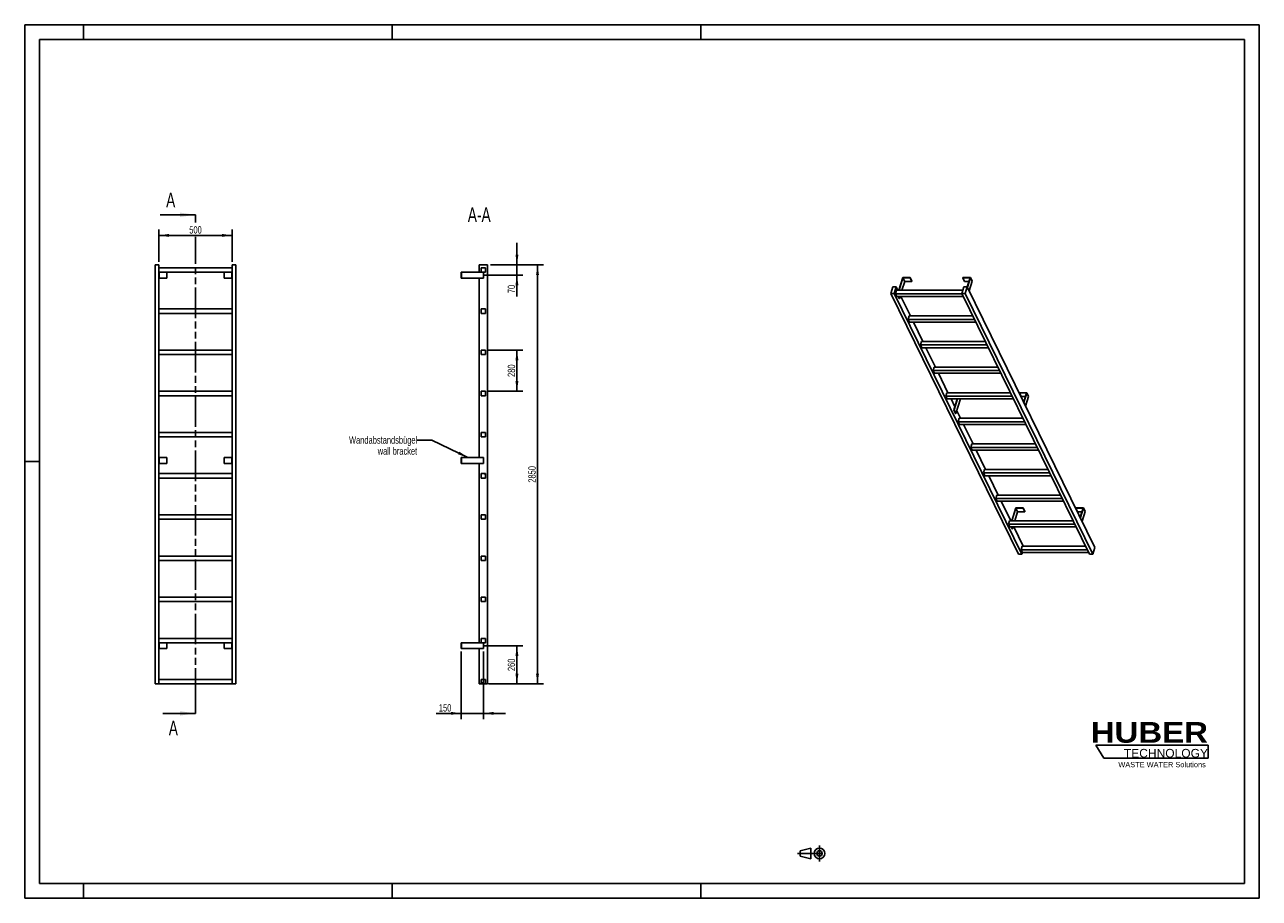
# Model space of a CAD drawing. Header units: millimetres. Extents: x 0 to 8400, y 0 to 5940.
import ezdxf

# ---------------------------------------------------------------- set-up
doc = ezdxf.new("R2010")
doc.units = ezdxf.units.MM
doc.header["$LTSCALE"] = 462
doc.linetypes.add('CENTER', pattern=[0.6, 0.375, -0.075, 0.075, -0.075])
doc.linetypes.add('PHANTOM', pattern=[0.8, 0.45, -0.05, 0.1, -0.05, 0.1, -0.05])
doc.layers.get('0').update_dxf_attribs({"linetype": 'CONTINUOUS'})
for name, color, linetype in [('050_DIMENSIONING', 7, 'CONTINUOUS'), ('053_NOTES', 7, 'CONTINUOUS'), ('HATCHING_BL0', 7, 'CONTINUOUS'), ('HUBER_Logo_BL1', 7, 'CONTINUOUS')]:
    doc.layers.add(name, color=color, linetype=linetype)
doc.styles.get("Standard").update_dxf_attribs({"font": 'txt', "width": 0.7})
doc.styles.add('TEXTSTYLE_2', font='ariblk.ttf')
doc.styles.add('TEXTSTYLE_3', font='arial.ttf')
doc.dimstyles.new('DIMSTYLE_1', dxfattribs={"dimtxt": 50, "dimasz": 70, "dimexe": 2, "dimexo": 1, "dimtad": 1, "dimdec": 1, "dimtxsty": 'STANDARD', "dimblk": '_FILLED', "dimblk1": '_FILLED', "dimblk2": '_FILLED', "dimcen": 0.09, "dimazin": 2, "dimtp": 0.8, "dimtm": 0.8, "dimtfac": 1, "dimtdec": 1, "dimtofl": 0, "dimtmove": 0, "dimatfit": 3, "dimldrblk": '_FILLED', "dimfxl": 1, "dimtolj": 1, "dimarcsym": 0})
doc.dimstyles.new('DIMSTYLE_2', dxfattribs={"dimtxt": 50, "dimasz": 70, "dimexe": 2, "dimexo": 1, "dimtad": 1, "dimdec": 1, "dimtxsty": 'STANDARD', "dimblk": '_FILLED', "dimblk1": '_FILLED', "dimblk2": '_FILLED', "dimcen": 0.09, "dimazin": 2, "dimtp": 0.5, "dimtm": 0.5, "dimtfac": 1, "dimtdec": 1, "dimtofl": 0, "dimtmove": 0, "dimatfit": 3, "dimldrblk": '_FILLED', "dimfxl": 1, "dimtolj": 1, "dimarcsym": 0})
doc.dimstyles.new('DIMSTYLE_3', dxfattribs={"dimtxt": 50, "dimasz": 70, "dimexe": 2, "dimexo": 1, "dimtad": 1, "dimdec": 1, "dimtxsty": 'STANDARD', "dimblk": '_FILLED', "dimblk1": '_FILLED', "dimblk2": '_FILLED', "dimcen": 0.09, "dimazin": 2, "dimtp": 0.3, "dimtm": 0.3, "dimtfac": 1, "dimtdec": 1, "dimtofl": 0, "dimtmove": 0, "dimatfit": 3, "dimldrblk": '_FILLED', "dimfxl": 1, "dimtolj": 1, "dimarcsym": 0})
doc.dimstyles.new('DIMSTYLE_4', dxfattribs={"dimtxt": 50, "dimasz": 70, "dimexe": 2, "dimexo": 1, "dimtad": 1, "dimtxsty": 'STANDARD', "dimblk": '_FILLED', "dimblk1": '_FILLED', "dimblk2": '_FILLED', "dimcen": 0.09, "dimazin": 2, "dimtp": 0.5, "dimtm": 0.5, "dimtfac": 1, "dimtofl": 0, "dimtmove": 0, "dimatfit": 3, "dimldrblk": '_FILLED', "dimfxl": 1, "dimtolj": 1, "dimarcsym": 0})
doc.dimstyles.new('DIMSTYLE_5', dxfattribs={"dimtxt": 50, "dimasz": 70, "dimexe": 2, "dimexo": 1, "dimtad": 1, "dimtxsty": 'STANDARD', "dimblk": '_FILLED', "dimblk1": '_FILLED', "dimblk2": '_FILLED', "dimcen": 0.09, "dimazin": 2, "dimtp": 2, "dimtm": 2, "dimtfac": 1, "dimtofl": 0, "dimtmove": 0, "dimatfit": 3, "dimldrblk": '_FILLED', "dimfxl": 1, "dimtolj": 1, "dimarcsym": 0})
doc.dimstyles.get("Standard").update_dxf_attribs({"dimtxt": 50, "dimasz": 70, "dimexe": 2, "dimexo": 1, "dimtad": 1, "dimtxsty": 'STANDARD', "dimblk": '_FILLED', "dimblk1": '_FILLED', "dimblk2": '_FILLED', "dimcen": 0.09, "dimazin": 2, "dimtol": 1, "dimtp": 0.01, "dimtm": 0.01, "dimtfac": 1, "dimtofl": 0, "dimtmove": 0, "dimatfit": 3, "dimldrblk": '_FILLED', "dimfxl": 1, "dimtolj": 1, "dimarcsym": 0})

# ---------------------------------------------------------------- blocks, each defined once
blk = doc.blocks.new('HUBER_LOGO_BL1', base_point=(7675, 1007.5))
at = {"layer": 'HUBER_Logo_BL1', "color": 5, "linetype": 'CONTINUOUS'}
for p, q in [((8052.9, 1042), (7287.9, 1042)), ((7287.9, 1042), (7341.9, 952)), ((8052.9, 1042), (8052.9, 952)), ((7341.9, 952), (8052.9, 952))]:
    blk.add_line(p, q, dxfattribs=at)
at = {"layer": 'HUBER_Logo_BL1', "color": 2, "linetype": 'CONTINUOUS', "attachment_point": 3, "line_spacing_factor": 0.78}
for s, insert, char_height, width, style in [('HUBER\\P\\fArial;\\H58.5;TECHNOLOGY ', (8050.7, 1198.2), 140.4, 775.343, 'TEXTSTYLE_2'), ('WASTE WATER Solutions', (8036, 927.2), 36, 594.067, 'TEXTSTYLE_3')]:
    blk.add_mtext(s, dxfattribs=dict(at, insert=insert, char_height=char_height, width=width, style=style))
blk = doc.blocks.new('_FILLED')
at = {"color": 0, "linetype": 'BYBLOCK'}
blk.add_solid([(0, 0), (-1, 0.143), (-1, -0.143)], dxfattribs=at)
blk = doc.blocks.new('*D0')
at = {"layer": '050_DIMENSIONING', "color": 2, "linetype": 'CONTINUOUS'}
for p, q in [((912.3, 4327.4), (912.3, 4547.4)), ((1412.3, 4327.4), (1412.3, 4547.4)), ((912.3, 4507.4), (1162.3, 4507.4)), ((1412.3, 4507.4), (1162.3, 4507.4))]:
    blk.add_line(p, q, dxfattribs=at)
at = {"layer": '050_DIMENSIONING', "color": 2, "linetype": 'CONTINUOUS', "xscale": 70, "yscale": 70, "zscale": 70, "rotation": 180}
blk.add_blockref('_FILLED', (912.3, 4507.4), dxfattribs=at)
at = {"layer": '050_DIMENSIONING', "color": 2, "linetype": 'CONTINUOUS', "xscale": 70, "yscale": 70, "zscale": 70}
blk.add_blockref('_FILLED', (1412.3, 4507.4), dxfattribs=at)
at = {"layer": '050_DIMENSIONING', "color": 2, "linetype": 'CONTINUOUS', "insert": (1162.3, 4569.9), "char_height": 50, "width": 171.429, "attachment_point": 2, "line_spacing_factor": 0.9}
blk.add_mtext('500', dxfattribs=at)
blk = doc.blocks.new('*D1')
at = {"layer": '050_DIMENSIONING', "color": 2, "linetype": 'CONTINUOUS'}
for p, q in [((3120.3, 1717.4), (3389.1, 1717.4)), ((3349.1, 1717.4), (3349.1, 1587.4)), ((3349.1, 1457.4), (3349.1, 1587.4)), ((3169.1, 1457.4), (3389.1, 1457.4))]:
    blk.add_line(p, q, dxfattribs=at)
at = {"layer": '050_DIMENSIONING', "color": 2, "linetype": 'CONTINUOUS', "xscale": 70, "yscale": 70, "zscale": 70}
for p, rotation in [((3349.1, 1717.4), 90), ((3349.1, 1457.4), 270)]:
    blk.add_blockref('_FILLED', p, dxfattribs=dict(at, rotation=rotation))
at = {"layer": '050_DIMENSIONING', "color": 2, "linetype": 'CONTINUOUS', "insert": (3286.6, 1587.4), "char_height": 50, "width": 176.786, "attachment_point": 2, "rotation": 90, "line_spacing_factor": 0.9}
blk.add_mtext('260', dxfattribs=at)
blk = doc.blocks.new('*D2')
at = {"layer": '050_DIMENSIONING', "color": 2, "linetype": 'CONTINUOUS'}
for p, q in [((3349.1, 4307.4), (3349.1, 4457.4)), ((3349.1, 4457.4), (3349.1, 4272.4)), ((3169.1, 4307.4), (3389.1, 4307.4)), ((3125.7, 4237.4), (3389.1, 4237.4)), ((3349.1, 4092.5), (3349.1, 4272.4)), ((3349.1, 4237.4), (3349.1, 4092.5))]:
    blk.add_line(p, q, dxfattribs=at)
at = {"layer": '050_DIMENSIONING', "color": 2, "linetype": 'CONTINUOUS', "xscale": 70, "yscale": 70, "zscale": 70}
for p, rotation in [((3349.1, 4307.4), 270), ((3349.1, 4237.4), 90)]:
    blk.add_blockref('_FILLED', p, dxfattribs=dict(at, rotation=rotation))
at = {"layer": '050_DIMENSIONING', "color": 2, "linetype": 'CONTINUOUS', "insert": (3286.6, 4171.1), "char_height": 50, "width": 117.857, "attachment_point": 3, "rotation": 90, "line_spacing_factor": 0.9}
blk.add_mtext('70', dxfattribs=at)
blk = doc.blocks.new('*D3')
at = {"layer": '050_DIMENSIONING', "color": 2, "linetype": 'CONTINUOUS'}
for p, q in [((2970.6, 1677.4), (2970.6, 1217.4)), ((3120.6, 1677.4), (3120.6, 1217.4)), ((2970.6, 1257.4), (2799.2, 1257.4)), ((2799.2, 1257.4), (3045.6, 1257.4)), ((3270.6, 1257.4), (3045.6, 1257.4)), ((3120.6, 1257.4), (3270.6, 1257.4))]:
    blk.add_line(p, q, dxfattribs=at)
at = {"layer": '050_DIMENSIONING', "color": 2, "linetype": 'CONTINUOUS', "xscale": 70, "yscale": 70, "zscale": 70}
blk.add_blockref('_FILLED', (2970.6, 1257.4), dxfattribs=at)
at = {"layer": '050_DIMENSIONING', "color": 2, "linetype": 'CONTINUOUS', "xscale": 70, "yscale": 70, "zscale": 70, "rotation": 180}
blk.add_blockref('_FILLED', (3120.6, 1257.4), dxfattribs=at)
at = {"layer": '050_DIMENSIONING', "color": 2, "linetype": 'CONTINUOUS', "insert": (2902.8, 1319.9), "char_height": 50, "width": 155.357, "attachment_point": 3, "line_spacing_factor": 0.9}
blk.add_mtext('150', dxfattribs=at)
blk = doc.blocks.new('*D4')
at = {"layer": '050_DIMENSIONING', "color": 2, "linetype": 'CONTINUOUS'}
for p, q in [((3155.6, 3727.4), (3389.1, 3727.4)), ((3349.1, 3727.4), (3349.1, 3587.4)), ((3349.1, 3447.4), (3349.1, 3587.4)), ((3155.6, 3447.4), (3389.1, 3447.4))]:
    blk.add_line(p, q, dxfattribs=at)
at = {"layer": '050_DIMENSIONING', "color": 2, "linetype": 'CONTINUOUS', "xscale": 70, "yscale": 70, "zscale": 70}
for p, rotation in [((3349.1, 3727.4), 90), ((3349.1, 3447.4), 270)]:
    blk.add_blockref('_FILLED', p, dxfattribs=dict(at, rotation=rotation))
at = {"layer": '050_DIMENSIONING', "color": 2, "linetype": 'CONTINUOUS', "insert": (3286.6, 3587.4), "char_height": 50, "width": 176.786, "attachment_point": 2, "rotation": 90, "line_spacing_factor": 0.9}
blk.add_mtext('280', dxfattribs=at)
blk = doc.blocks.new('*D5')
at = {"layer": '050_DIMENSIONING', "color": 2, "linetype": 'CONTINUOUS'}
for p, q in [((3169.1, 4307.4), (3529.1, 4307.4)), ((3489.1, 4307.4), (3489.1, 2882.4)), ((3489.1, 1457.4), (3489.1, 2882.4)), ((3155.6, 1457.4), (3529.1, 1457.4))]:
    blk.add_line(p, q, dxfattribs=at)
at = {"layer": '050_DIMENSIONING', "color": 2, "linetype": 'CONTINUOUS', "xscale": 70, "yscale": 70, "zscale": 70}
for p, rotation in [((3489.1, 4307.4), 90), ((3489.1, 1457.4), 270)]:
    blk.add_blockref('_FILLED', p, dxfattribs=dict(at, rotation=rotation))
at = {"layer": '050_DIMENSIONING', "color": 2, "linetype": 'CONTINUOUS', "insert": (3426.6, 2882.4), "char_height": 50, "width": 230.357, "attachment_point": 2, "rotation": 90, "line_spacing_factor": 0.9}
blk.add_mtext('2850', dxfattribs=at)
blk = doc.blocks.new('PROJEKTIONSMETHODE_1_BL2', base_point=(5360, 305))
at = {"color": 2, "linetype": 'CONTINUOUS'}
for p, q in [((5275.7, 323.3), (5349, 341.7)), ((5349, 268.3), (5349, 341.7)), ((5275.7, 286.7), (5275.7, 323.3)), ((5275.7, 286.7), (5349, 268.3))]:
    blk.add_line(p, q, dxfattribs=at)
at = {"color": 2, "linetype": 'CENTER'}
for p, q in [((5407.7, 360), (5407.7, 250)), ((5257.3, 305), (5462.7, 305))]:
    blk.add_line(p, q, dxfattribs=at)
at = {"color": 2, "linetype": 'CONTINUOUS'}
for radius in [36.7, 18.3]:
    blk.add_circle((5407.7, 305), radius, dxfattribs=at)
blk = doc.blocks.new('XSEC_FILLED')
at = {"color": 0, "linetype": 'BYBLOCK'}
blk.add_solid([(0, 0), (-1, 0.143), (-1, -0.143)], dxfattribs=at)
blk = doc.blocks.new('HATCHING_BL0', base_point=(1042.6, 2952.4))
at = {"layer": 'HATCHING_BL0', "color": 7, "linetype": 'PHANTOM'}
for p, q in [((1162.3, 4596.2), (1162.3, 4647.4)), ((1162.3, 1357.4), (1162.3, 4498.1)), ((1162.3, 1257.4), (1162.3, 1357.4))]:
    blk.add_line(p, q, dxfattribs=at)
at = {"layer": 'HATCHING_BL0', "color": 7, "linetype": 'CONTINUOUS', "char_height": 100, "width": 128.571, "attachment_point": 1, "line_spacing_factor": 0.9}
for insert in [(962.2, 4797.4), (980.2, 1207.4)]:
    blk.add_mtext('A', dxfattribs=dict(at, insert=insert))
at = {"layer": 'HATCHING_BL0', "color": 7, "linetype": 'CONTINUOUS'}
for points in [[(1162.3, 4647.4), (922.9, 4647.4)], [(1162.3, 1257.4), (940.9, 1257.4)]]:
    blk.add_leader(points, dimstyle='STANDARD', override={"dimasz": 105, "dimtad": 0, "dimldrblk": 'XSEC_FILLED'}, dxfattribs=at)

msp = doc.modelspace()

# ---------------------------------------------------------------- hatches: boundary and pattern name
at = {"linetype": 'CONTINUOUS'}
h = msp.add_hatch(dxfattribs=at)
h.set_pattern_fill('ANSI31', color=2, angle=90, style=0, pattern_type=2)
h.set_pattern_definition([(135, (3120.6, 1457.42), (-239.54, -239.54), [])])
edge = h.paths.add_edge_path()
edge.add_line((3135.594, 1457.417), (3105.594, 1457.417))
edge.add_line((3105.594, 1457.417), (3105.594, 1487.417))
edge.add_line((3105.594, 1487.417), (3135.594, 1487.417))
edge.add_line((3135.594, 1457.417), (3135.594, 1487.417))
edge = h.paths.add_edge_path()
edge.add_line((3105.594, 1737.417), (3105.594, 1767.417))
edge.add_line((3105.594, 1767.417), (3135.594, 1767.417))
edge.add_line((3135.594, 1737.417), (3135.594, 1767.417))
edge.add_line((3105.594, 1737.417), (3135.594, 1737.417))
edge = h.paths.add_edge_path()
edge.add_line((3105.594, 2017.417), (3105.594, 2047.417))
edge.add_line((3105.594, 2047.417), (3135.594, 2047.417))
edge.add_line((3135.594, 2017.417), (3135.594, 2047.417))
edge.add_line((3105.594, 2017.417), (3135.594, 2017.417))
edge = h.paths.add_edge_path()
edge.add_line((3105.594, 2297.417), (3105.594, 2327.417))
edge.add_line((3105.594, 2327.417), (3135.594, 2327.417))
edge.add_line((3135.594, 2297.417), (3135.594, 2327.417))
edge.add_line((3105.594, 2297.417), (3135.594, 2297.417))
edge = h.paths.add_edge_path()
edge.add_line((3105.594, 2577.417), (3105.594, 2607.417))
edge.add_line((3105.594, 2607.417), (3135.594, 2607.417))
edge.add_line((3135.594, 2577.417), (3135.594, 2607.417))
edge.add_line((3105.594, 2577.417), (3135.594, 2577.417))
edge = h.paths.add_edge_path()
edge.add_line((3105.594, 2857.417), (3105.594, 2887.417))
edge.add_line((3105.594, 2887.417), (3135.594, 2887.417))
edge.add_line((3135.594, 2857.417), (3135.594, 2887.417))
edge.add_line((3105.594, 2857.417), (3135.594, 2857.417))
edge = h.paths.add_edge_path()
edge.add_line((3105.594, 3137.417), (3105.594, 3167.417))
edge.add_line((3105.594, 3167.417), (3135.594, 3167.417))
edge.add_line((3135.594, 3137.417), (3135.594, 3167.417))
edge.add_line((3105.594, 3137.417), (3135.594, 3137.417))
edge = h.paths.add_edge_path()
edge.add_line((3105.594, 3417.417), (3105.594, 3447.417))
edge.add_line((3105.594, 3447.417), (3135.594, 3447.417))
edge.add_line((3135.594, 3417.417), (3135.594, 3447.417))
edge.add_line((3105.594, 3417.417), (3135.594, 3417.417))
edge = h.paths.add_edge_path()
edge.add_line((3105.594, 3697.417), (3105.594, 3727.417))
edge.add_line((3105.594, 3727.417), (3135.594, 3727.417))
edge.add_line((3135.594, 3697.417), (3135.594, 3727.417))
edge.add_line((3105.594, 3697.417), (3135.594, 3697.417))
edge = h.paths.add_edge_path()
edge.add_line((3105.594, 3977.417), (3105.594, 4007.417))
edge.add_line((3105.594, 4007.417), (3135.594, 4007.417))
edge.add_line((3135.594, 3977.417), (3135.594, 4007.417))
edge.add_line((3105.594, 3977.417), (3135.594, 3977.417))
edge = h.paths.add_edge_path()
edge.add_line((3105.594, 4257.417), (3105.594, 4287.417))
edge.add_line((3105.594, 4287.417), (3135.594, 4287.417))
edge.add_line((3135.594, 4257.417), (3135.594, 4287.417))
edge.add_line((3105.594, 4257.417), (3135.594, 4257.417))

# ---------------------------------------------------------------- linework, layer by layer
at = {"color": 7, "linetype": 'CONTINUOUS'}
for p, q in [((0, 5940), (8400, 5940)), ((0, 0), (0, 5940)), ((8400, 0), (8400, 5940)), ((887.255, 4307.417), (912.255, 4307.417)), ((887.255, 1457.417), (887.255, 4307.417)), ((912.255, 1457.417), (912.255, 4307.417)), ((1412.255, 4287.417), (912.255, 4287.417)), ((1412.255, 4307.417), (1437.255, 4307.417)), ((1412.255, 1457.417), (1412.255, 4307.417)), ((1437.255, 1457.417), (1437.255, 4307.417)), ((3092.094, 4307.417), (3149.094, 4307.417)), ((3092.094, 4257.417), (3092.094, 4307.417)), ((3105.594, 4287.417), (3135.594, 4287.417)), ((3105.594, 4257.417), (3105.594, 4287.417)), ((3135.594, 4257.417), (3135.594, 4287.417)), ((3149.094, 1457.417), (3149.094, 4307.417)), ((912.255, 4257.417), (1412.255, 4257.417)), ((912.255, 4217.417), (914.255, 4217.417)), ((914.255, 4257.417), (914.255, 4217.417)), ((914.255, 4217.417), (967.255, 4217.417)), ((967.255, 4257.417), (967.255, 4217.417)), ((1357.255, 4257.417), (1357.255, 4217.417)), ((1357.255, 4217.417), (1410.255, 4217.417)), ((1410.255, 4257.417), (1410.255, 4217.417)), ((1410.255, 4217.417), (1412.255, 4217.417)), ((2970.594, 4257.417), (2972.594, 4257.417)), ((2970.594, 4257.417), (2970.594, 4217.417)), ((2970.594, 4217.417), (2972.594, 4217.417)), ((2972.594, 4257.417), (3105.594, 4257.417)), ((2972.594, 4257.417), (2972.594, 4217.417)), ((3120.594, 4217.417), (2972.594, 4217.417)), ((3092.094, 2997.417), (3092.094, 4217.417)), ((3105.594, 4257.417), (3135.594, 4257.417)), ((3120.594, 4257.417), (3120.594, 4217.417)), ((5973.638, 4221.059), (5946.722, 4133.958)), ((5948.564, 4133.958), (5974.996, 4219.493)), ((6024.297, 4221.059), (5973.638, 4221.059)), ((5974.996, 4219.493), (6023.813, 4219.493)), ((5974.996, 4219.493), (5987.198, 4194.628)), ((6023.813, 4219.493), (6024.297, 4221.059)), ((6023.813, 4219.493), (6036.014, 4194.628)), ((6024.297, 4221.059), (6036.498, 4196.195)), ((6383.51, 4221.059), (6383.026, 4219.493)), ((6383.026, 4219.493), (6395.228, 4194.628)), ((6383.026, 4219.493), (6431.843, 4219.493)), ((6434.169, 4221.059), (6383.51, 4221.059)), ((6431.843, 4219.493), (6412.521, 4156.969)), ((6413.655, 4154.677), (6434.169, 4221.059)), ((6434.169, 4221.059), (6446.37, 4196.195)), ((5905.949, 4156.966), (5892.151, 4112.316)), ((5928.975, 4156.966), (5905.949, 4156.966)), ((5915.177, 4112.316), (5928.975, 4156.966)), ((5931.808, 4133.958), (5924.546, 4110.459)), ((5940.265, 4133.958), (5928.975, 4156.966)), ((6382.396, 4133.958), (5931.808, 4133.958)), ((5987.198, 4194.628), (5968.45, 4133.958)), ((5987.198, 4194.628), (6036.014, 4194.628)), ((6036.014, 4194.628), (6036.498, 4196.195)), ((6389.506, 4156.966), (6375.708, 4112.316)), ((6412.532, 4156.966), (6389.506, 4156.966)), ((6395.228, 4194.628), (6424.159, 4194.628)), ((6398.734, 4112.316), (6412.532, 4156.966)), ((7281.901, 2385.377), (6412.532, 4156.966)), ((6425.857, 4129.813), (6446.37, 4196.195)), ((6761.52, 2340.728), (5892.151, 4112.316)), ((5892.151, 4112.316), (5915.177, 4112.316)), ((6784.547, 2340.728), (5915.177, 4112.316)), ((6376.619, 4110.459), (5924.546, 4110.459)), ((5933.697, 4091.81), (5924.546, 4110.459)), ((5933.697, 4091.81), (6385.771, 4091.81)), ((5949.53, 4078.696), (5943.094, 4091.81)), ((5944.936, 4091.81), (5951.372, 4078.696)), ((5949.53, 4078.696), (5951.372, 4078.696)), ((5955.425, 4091.81), (5951.372, 4078.696)), ((6025.677, 3959.908), (5960.949, 4091.81)), ((7245.077, 2340.728), (6375.708, 4112.316)), ((6375.708, 4112.316), (6398.734, 4112.316)), ((7268.104, 2340.728), (6398.734, 4112.316)), ((1412.255, 4007.417), (912.255, 4007.417)), ((912.255, 3977.417), (1412.255, 3977.417)), ((3105.594, 4007.417), (3135.594, 4007.417)), ((3105.594, 3977.417), (3105.594, 4007.417)), ((3105.594, 3977.417), (3135.594, 3977.417)), ((3135.594, 3977.417), (3135.594, 4007.417)), ((6017.22, 3959.908), (6009.958, 3936.408)), ((6450.499, 3959.908), (6017.22, 3959.908)), ((6019.109, 3917.76), (6009.958, 3936.408)), ((6462.031, 3936.408), (6009.958, 3936.408)), ((6019.109, 3917.76), (6471.182, 3917.76)), ((6111.089, 3785.857), (6046.36, 3917.76)), ((6102.632, 3785.857), (6095.37, 3762.357)), ((6535.911, 3785.857), (6102.632, 3785.857)), ((1412.255, 3727.417), (912.255, 3727.417)), ((912.255, 3697.417), (1412.255, 3697.417)), ((3105.594, 3727.417), (3135.594, 3727.417)), ((3105.594, 3697.417), (3105.594, 3727.417)), ((3105.594, 3697.417), (3135.594, 3697.417)), ((3135.594, 3697.417), (3135.594, 3727.417)), ((6104.521, 3743.709), (6095.37, 3762.357)), ((6547.443, 3762.357), (6095.37, 3762.357)), ((6104.521, 3743.709), (6556.594, 3743.709)), ((6196.501, 3611.806), (6131.772, 3743.709)), ((6188.043, 3611.806), (6180.781, 3588.306)), ((6189.933, 3569.658), (6180.781, 3588.306)), ((6632.854, 3588.306), (6180.781, 3588.306)), ((6621.322, 3611.806), (6188.043, 3611.806)), ((6189.933, 3569.658), (6642.006, 3569.658)), ((6281.912, 3437.755), (6217.184, 3569.658)), ((1412.255, 3447.417), (912.255, 3447.417)), ((3105.594, 3447.417), (3135.594, 3447.417)), ((3105.594, 3417.417), (3105.594, 3447.417)), ((3135.594, 3417.417), (3135.594, 3447.417)), ((912.255, 3417.417), (1412.255, 3417.417)), ((3105.594, 3417.417), (3135.594, 3417.417)), ((6273.455, 3437.755), (6266.193, 3414.255)), ((6718.266, 3414.255), (6266.193, 3414.255)), ((6275.344, 3395.607), (6266.193, 3414.255)), ((6706.734, 3437.755), (6273.455, 3437.755)), ((6275.344, 3395.607), (6727.417, 3395.607)), ((6328.58, 3342.657), (6302.596, 3395.607)), ((6323.523, 3320.332), (6346.785, 3395.607)), ((6344.943, 3395.607), (6328.58, 3342.657)), ((6335.725, 3295.467), (6366.67, 3395.607)), ((6357.991, 3437.831), (6357.968, 3437.755)), ((6408.649, 3437.831), (6357.991, 3437.831)), ((6408.626, 3437.755), (6408.649, 3437.831)), ((6408.686, 3437.755), (6408.649, 3437.831)), ((6767.863, 3437.831), (6767.379, 3436.264)), ((6779.581, 3411.4), (6767.379, 3436.264)), ((6767.379, 3436.264), (6816.195, 3436.264)), ((6818.522, 3437.831), (6767.863, 3437.831)), ((6779.581, 3411.4), (6808.512, 3411.4)), ((6816.195, 3436.264), (6796.878, 3373.752)), ((6798.008, 3371.449), (6818.522, 3437.831)), ((6810.21, 3346.584), (6830.723, 3412.966)), ((6830.723, 3412.966), (6818.522, 3437.831)), ((6328.58, 3342.657), (6321.681, 3320.332)), ((6321.681, 3320.332), (6323.523, 3320.332)), ((6333.883, 3295.467), (6321.681, 3320.332)), ((6335.725, 3295.467), (6323.523, 3320.332)), ((6333.883, 3295.467), (6335.725, 3295.467)), ((6367.324, 3263.705), (6341.912, 3315.489)), ((6358.867, 3263.705), (6351.605, 3240.205)), ((6803.678, 3240.205), (6351.605, 3240.205)), ((6360.756, 3221.556), (6351.605, 3240.205)), ((6792.146, 3263.705), (6358.867, 3263.705)), ((6360.756, 3221.556), (6812.829, 3221.556)), ((6452.736, 3089.654), (6388.007, 3221.556)), ((1412.255, 3167.417), (912.255, 3167.417)), ((912.255, 3137.417), (1412.255, 3137.417)), ((3105.594, 3167.417), (3135.594, 3167.417)), ((3105.594, 3137.417), (3105.594, 3167.417)), ((3105.594, 3137.417), (3135.594, 3137.417)), ((3135.594, 3137.417), (3135.594, 3167.417)), ((6444.278, 3089.654), (6437.016, 3066.154)), ((6889.09, 3066.154), (6437.016, 3066.154)), ((6446.168, 3047.506), (6437.016, 3066.154)), ((6877.558, 3089.654), (6444.278, 3089.654)), ((6446.168, 3047.506), (6898.241, 3047.506)), ((6538.147, 2915.603), (6473.419, 3047.506)), ((912.255, 2997.417), (914.255, 2997.417)), ((912.255, 2957.417), (914.255, 2957.417)), ((914.255, 2957.417), (914.255, 2997.417)), ((914.255, 2997.417), (967.255, 2997.417)), ((914.255, 2957.417), (967.255, 2957.417)), ((967.255, 2957.417), (967.255, 2997.417)), ((1357.255, 2957.417), (1357.255, 2997.417)), ((1357.255, 2997.417), (1410.255, 2997.417)), ((1357.255, 2957.417), (1410.255, 2957.417)), ((1410.255, 2957.417), (1410.255, 2997.417)), ((1410.255, 2997.417), (1412.255, 2997.417)), ((1410.255, 2957.417), (1412.255, 2957.417)), ((2970.594, 2997.417), (2972.594, 2997.417)), ((2970.594, 2957.417), (2970.594, 2997.417)), ((2970.594, 2957.417), (2972.594, 2957.417)), ((2972.594, 2997.417), (3120.594, 2997.417)), ((2972.594, 2957.417), (2972.594, 2997.417)), ((2972.594, 2957.417), (3120.594, 2957.417)), ((3092.094, 1737.417), (3092.094, 2957.417)), ((3120.594, 2957.417), (3120.594, 2997.417)), ((1412.255, 2887.417), (912.255, 2887.417)), ((912.255, 2857.417), (1412.255, 2857.417)), ((3105.594, 2887.417), (3135.594, 2887.417)), ((3105.594, 2857.417), (3105.594, 2887.417)), ((3105.594, 2857.417), (3135.594, 2857.417)), ((3135.594, 2857.417), (3135.594, 2887.417)), ((6529.69, 2915.603), (6522.428, 2892.103)), ((6531.579, 2873.455), (6522.428, 2892.103)), ((6974.501, 2892.103), (6522.428, 2892.103)), ((6962.969, 2915.603), (6529.69, 2915.603)), ((6531.579, 2873.455), (6983.653, 2873.455)), ((6623.559, 2741.552), (6558.831, 2873.455)), ((6615.102, 2741.552), (6607.84, 2718.052)), ((7059.913, 2718.052), (6607.84, 2718.052)), ((6616.991, 2699.404), (6607.84, 2718.052)), ((7048.381, 2741.552), (6615.102, 2741.552)), ((6616.991, 2699.404), (7069.064, 2699.404)), ((6708.971, 2567.501), (6644.242, 2699.404)), ((1412.255, 2607.417), (912.255, 2607.417)), ((3105.594, 2607.417), (3135.594, 2607.417)), ((3105.594, 2577.417), (3105.594, 2607.417)), ((3135.594, 2577.417), (3135.594, 2607.417)), ((6742.344, 2654.602), (6715.428, 2567.501)), ((6717.27, 2567.501), (6743.702, 2653.036)), ((6755.903, 2628.171), (6737.155, 2567.501)), ((6793.002, 2654.602), (6742.344, 2654.602)), ((6743.702, 2653.036), (6792.518, 2653.036)), ((6755.903, 2628.171), (6743.702, 2653.036)), ((6804.72, 2628.171), (6755.903, 2628.171)), ((6792.518, 2653.036), (6793.002, 2654.602)), ((6804.72, 2628.171), (6792.518, 2653.036)), ((6805.204, 2629.738), (6793.002, 2654.602)), ((6805.204, 2629.738), (6804.72, 2628.171)), ((7152.216, 2654.602), (7151.732, 2653.036)), ((7163.933, 2628.171), (7151.732, 2653.036)), ((7151.732, 2653.036), (7200.548, 2653.036)), ((7202.874, 2654.602), (7152.216, 2654.602)), ((7192.864, 2628.171), (7163.933, 2628.171)), ((7200.548, 2653.036), (7181.23, 2590.523)), ((7182.361, 2588.22), (7202.874, 2654.602)), ((7215.076, 2629.738), (7194.562, 2563.356)), ((7215.076, 2629.738), (7202.874, 2654.602)), ((912.255, 2577.417), (1412.255, 2577.417)), ((3105.594, 2577.417), (3135.594, 2577.417)), ((6700.514, 2567.501), (6693.252, 2544.002)), ((7145.325, 2544.002), (6693.252, 2544.002)), ((6702.403, 2525.353), (6693.252, 2544.002)), ((7133.793, 2567.501), (6700.514, 2567.501)), ((6702.403, 2525.353), (7154.476, 2525.353)), ((6718.236, 2512.239), (6711.8, 2525.353)), ((6720.078, 2512.239), (6713.642, 2525.353)), ((6724.13, 2525.353), (6720.078, 2512.239)), ((6794.383, 2393.451), (6729.654, 2525.353)), ((6720.078, 2512.239), (6718.236, 2512.239)), ((6785.925, 2393.451), (6778.663, 2369.951)), ((6787.815, 2351.302), (6778.663, 2369.951)), ((7230.737, 2369.951), (6778.663, 2369.951)), ((7219.204, 2393.451), (6785.925, 2393.451)), ((7268.104, 2340.728), (7281.901, 2385.377)), ((1412.255, 2327.417), (912.255, 2327.417)), ((912.255, 2297.417), (1412.255, 2297.417)), ((3105.594, 2327.417), (3135.594, 2327.417)), ((3105.594, 2297.417), (3105.594, 2327.417)), ((3105.594, 2297.417), (3135.594, 2297.417)), ((3135.594, 2297.417), (3135.594, 2327.417)), ((6761.52, 2340.728), (6784.547, 2340.728)), ((6784.547, 2340.728), (6787.815, 2351.302)), ((6787.815, 2351.302), (7239.888, 2351.302)), ((7245.077, 2340.728), (7268.104, 2340.728)), ((1412.255, 2047.417), (912.255, 2047.417)), ((912.255, 2017.417), (1412.255, 2017.417)), ((3105.594, 2047.417), (3135.594, 2047.417)), ((3105.594, 2017.417), (3105.594, 2047.417)), ((3105.594, 2017.417), (3135.594, 2017.417)), ((3135.594, 2017.417), (3135.594, 2047.417)), ((1412.255, 1767.417), (912.255, 1767.417)), ((3105.594, 1767.417), (3135.594, 1767.417)), ((3105.594, 1737.417), (3105.594, 1767.417)), ((3135.594, 1737.417), (3135.594, 1767.417)), ((912.255, 1737.417), (1412.255, 1737.417)), ((914.255, 1697.417), (912.255, 1697.417)), ((914.255, 1697.417), (914.255, 1737.417)), ((967.255, 1697.417), (914.255, 1697.417)), ((967.255, 1697.417), (967.255, 1737.417)), ((1357.255, 1697.417), (1357.255, 1737.417)), ((1410.255, 1697.417), (1357.255, 1697.417)), ((1410.255, 1697.417), (1410.255, 1737.417)), ((1412.255, 1697.417), (1410.255, 1697.417)), ((2970.594, 1737.417), (2972.594, 1737.417)), ((2970.594, 1697.417), (2970.594, 1737.417)), ((2972.594, 1697.417), (2970.594, 1697.417)), ((2972.594, 1737.417), (3105.594, 1737.417)), ((2972.594, 1697.417), (2972.594, 1737.417)), ((3120.594, 1697.417), (2972.594, 1697.417)), ((3092.094, 1457.417), (3092.094, 1697.417)), ((3105.594, 1737.417), (3135.594, 1737.417)), ((3120.594, 1697.417), (3120.594, 1737.417)), ((887.255, 1457.417), (912.255, 1457.417)), ((1412.255, 1487.417), (912.255, 1487.417)), ((912.255, 1457.417), (1412.255, 1457.417)), ((1412.255, 1457.417), (1437.255, 1457.417)), ((3092.094, 1457.417), (3105.594, 1457.417)), ((3105.594, 1457.417), (3105.594, 1487.417)), ((3105.594, 1487.417), (3135.594, 1487.417)), ((3135.594, 1457.417), (3105.594, 1457.417)), ((3135.594, 1457.417), (3135.594, 1487.417)), ((3135.594, 1457.417), (3149.094, 1457.417)), ((0, 0), (8400, 0))]:
    msp.add_line(p, q, dxfattribs=at)
at = {"color": 3, "linetype": 'CONTINUOUS'}
for p, q in [((0, 5940), (0, 0)), ((8400, 5940), (0, 5940)), ((400, 5940), (400, 5840)), ((2500, 5940), (2500, 5840)), ((4600, 5940), (4600, 5840)), ((8400, 5940), (8400, 0)), ((0, 2970), (100, 2970)), ((400, 0), (400, 100)), ((2500, 0), (2500, 100)), ((4600, 0), (4600, 100)), ((8400, 0), (0, 0))]:
    msp.add_line(p, q, dxfattribs=at)
at = {"color": 5, "linetype": 'CONTINUOUS'}
for p, q in [((100, 5840), (100, 100)), ((8300, 5840), (100, 5840)), ((8300, 100), (8300, 5840)), ((100, 100), (8300, 100))]:
    msp.add_line(p, q, dxfattribs=at)

# ---------------------------------------------------------------- block references
at = {"color": 2, "linetype": 'CONTINUOUS'}
msp.add_blockref('PROJEKTIONSMETHODE_1_BL2', (5360, 305), dxfattribs=at)
at = {"layer": 'HATCHING_BL0'}
msp.add_blockref('HATCHING_BL0', (1042.564, 2952.417), dxfattribs=at)
at = {"layer": 'HUBER_Logo_BL1'}
msp.add_blockref('HUBER_LOGO_BL1', (7674.994, 1007.484), dxfattribs=at)

# ---------------------------------------------------------------- texts
at = {"layer": '053_NOTES', "color": 2, "linetype": 'CONTINUOUS', "attachment_point": 3, "line_spacing_factor": 0.9}
for s, insert, char_height, width in [('A-A', (3170.726, 4697.417), 100, 364.28571), ('Wandabstandsbügel\\Pwall bracket', (2670.594, 3141.016), 50, 945.35714)]:
    msp.add_mtext(s, dxfattribs=dict(at, insert=insert, char_height=char_height, width=width))

# ---------------------------------------------------------------- dimensions: what is measured, and where the dimension line sits
at = {"layer": '050_DIMENSIONING', "color": 2, "linetype": 'CONTINUOUS'}
for base, p1, p2, dimstyle, picture, middle in [((1412.255, 4507.417), (912.255, 4326.417), (1412.255, 4326.417), 'DIMSTYLE_1', '*D0', (1155.112, 4507.417)), ((3120.594, 1257.417), (2970.594, 1678.417), (3120.594, 1678.417), 'DIMSTYLE_4', '*D3', (2843.839, 1257.417))]:
    dim = msp.add_linear_dim(base=base, p1=p1, p2=p2, dimstyle=dimstyle, dxfattribs=at)
    dim.commit()
    dim.dimension.update_dxf_attribs({"geometry": picture, "text_midpoint": middle, "dimtype": 160})
for base, p1, p2, angle, dimstyle, picture, middle in [((3349.094, 4237.417), (3168.094, 4307.417), (3124.738, 4237.417), 270, 'DIMSTYLE_3', '*D2', (3349.094, 4124.631)), ((3489.094, 4307.417), (3154.594, 1457.417), (3168.094, 4307.417), 90, 'DIMSTYLE_5', '*D5', (3489.094, 2875.274)), ((3349.094, 3447.417), (3154.594, 3727.417), (3154.594, 3447.417), 270, 'DIMSTYLE_4', '*D4', (3349.094, 3580.274)), ((3349.094, 1717.417), (3168.094, 1457.417), (3119.332, 1717.417), 90, 'DIMSTYLE_2', '*D1', (3349.094, 1580.274))]:
    dim = msp.add_linear_dim(base=base, p1=p1, p2=p2, angle=angle, dimstyle=dimstyle, dxfattribs=at)
    dim.commit()
    dim.dimension.update_dxf_attribs({"geometry": picture, "text_midpoint": middle, "dimtype": 160})

# ---------------------------------------------------------------- leaders
at = {"layer": '053_NOTES', "color": 2, "linetype": 'CONTINUOUS'}
msp.add_leader([(3015.669, 2997.417), (2770.594, 3116.016), (2670.594, 3116.016)], dimstyle='STANDARD', override={"dimtad": 0}, dxfattribs=at)

doc.saveas('drawing.dxf')
